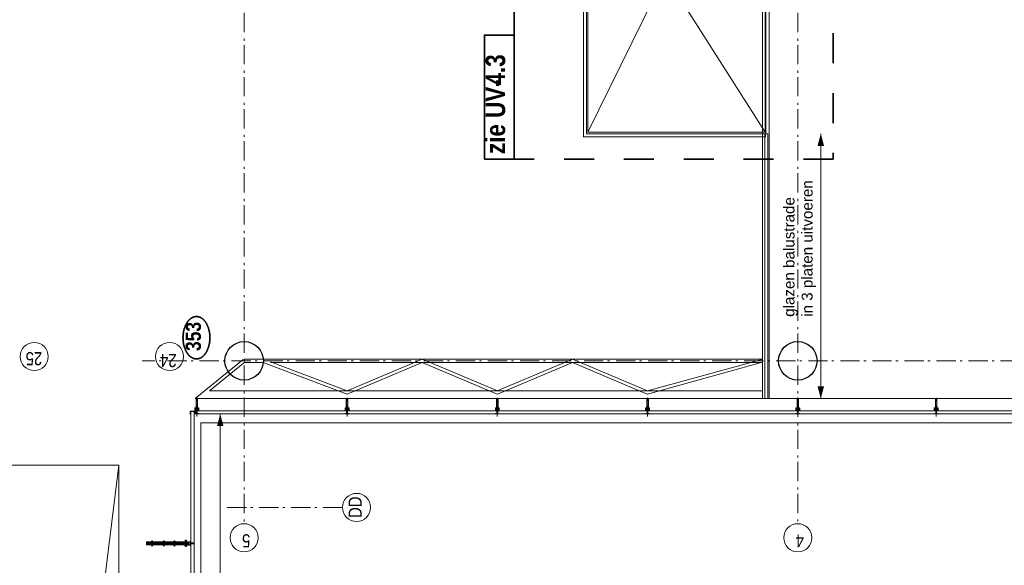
# Model space of a CAD drawing. Header units: millimetres. Extents: x 164327 to 368283, y 131426 to 274001.
# Tile 110 of 160: x 327768 to 340573, y 217331 to 224421. Entities that reach past the tile are written whole.
import ezdxf
from ezdxf.enums import TextEntityAlignment as Align

# ---------------------------------------------------------------- set-up
doc = ezdxf.new("R2010")
doc.units = ezdxf.units.MM
doc.header["$LTSCALE"] = 400
for name, pattern in [('STYLE_01', [0.416641, 0.208282, -0.208359]), ('STYLE_06', [1.041641, 0.625, -0.208282, 0.069427, -0.138931]), ('STYLE_15', [0.240945, 0.11811, -0.059055, 0.004724, -0.059055]), ('STYLE_16', [0.177165, 0.11811, -0.059055]), ('STYLE_21', [0.138889, 0.069444, -0.069444]), ('STYLE_22', [1.944444, 0.972222, -0.972222])]:
    doc.linetypes.add(name, pattern=pattern)
for name, color, linetype, lineweight in [('Buitenkozijnen', 140, 'Continuous', 15), ('Detailaanduiding', 5, 'Continuous', 70), ('Fragmentaanduiding', 1, 'STYLE_22', 35), ('leuning', 43, 'Continuous', 5), ('mat-beton (ihwg)', 5, 'Continuous', 25), ('mat-glas-hor', 5, 'Continuous', 15), ('mat-glas-vert', 5, 'Continuous', 15), ('mat-staal_zink', 140, 'Continuous', 15), ('None', 7, 'Continuous', 9), ('Tekst', 140, 'Continuous', 15)]:
    doc.layers.add(name, color=color, linetype=linetype, lineweight=lineweight)
doc.styles.add('Arial', font='arial.ttf', dxfattribs={"height": 211.666667})
doc.styles.add('Arial Narrow', font='ARIALN.TTF', dxfattribs={"height": 222.25})
doc.styles.add('Arial Narrow (bold)', font='ARIALNB.TTF', dxfattribs={"height": 172.861111})
doc.styles.get("Standard").update_dxf_attribs({"font": 'arial.ttf'})

# ---------------------------------------------------------------- blocks, each defined once
blk = doc.blocks.new('*U335')
at = {"layer": 'None', "color": 43, "linetype": 'Continuous', "lineweight": 9}
for p, q in [((30156, -5073), (30662, -5697)), ((30156, -5073), (30156, -12446)), ((30256, -5260), (30631, -5723)), ((30256, -5260), (30256, -12446)), ((30626, -5710), (30626, -5956)), ((30666, -5710), (30666, -12446)), ((30626, -5957), (30213, -7048)), ((30632, -6054), (30256, -7048)), ((30626, -6053), (30626, -12446)), ((30213, -7049), (30624, -8025)), ((30256, -7048), (30668, -8026)), ((30624, -8026), (30213, -9002)), ((30668, -8025), (30256, -9003)), ((30213, -9003), (30624, -9979)), ((30256, -9002), (30668, -9979)), ((30624, -9979), (30214, -10953)), ((30668, -9979), (30256, -10957)), ((30214, -10954), (30627, -12451)), ((30256, -10956), (30665, -12441))]:
    blk.add_line(p, q, dxfattribs=at)
blk = doc.blocks.new('*U394')
at = {"layer": 'None', "color": 8, "linetype": 'Continuous', "lineweight": 5}
blk.add_lwpolyline([(29291, -4080), (29291, -2100), (21471, -2100), (21471, -4080)], close=True, dxfattribs=at)
blk.add_lwpolyline([(29291, -2100), (21471, -3068), (21471, -3112), (29291, -4080)], dxfattribs=at)
blk = doc.blocks.new('Kolom O 500')
at = {"layer": 'mat-beton (ihwg)', "lineweight": 25}
blk.add_circle((0, 0), 250, dxfattribs=at)
blk = doc.blocks.new('*U1190')
at = {"layer": 'mat-staal_zink', "lineweight": 15}
blk.add_open_spline([(36046, -10005), (36051, -10005), (36056, -10002), (36061, -9999), (36063, -9995), (36066, -9990), (36066, -9985), (36066, -9979), (36063, -9975), (36061, -9970), (36056, -9968), (36051, -9965), (36046, -9965), (36041, -9965), (36036, -9968), (36031, -9970), (36029, -9975), (36026, -9979), (36026, -9985), (36026, -9990), (36029, -9995), (36031, -9999), (36036, -10002), (36041, -10005), (36046, -10005)], degree=2, knots=[0, 0, 0, 0.08347, 0.08347, 0.166803, 0.166803, 0.25, 0.25, 0.333197, 0.333197, 0.41653, 0.41653, 0.5, 0.5, 0.58347, 0.58347, 0.666803, 0.666803, 0.75, 0.75, 0.833197, 0.833197, 0.91653, 0.91653, 1, 1, 1], dxfattribs=at)
at = {"layer": 'None', "lineweight": 9}
for p, q in [((36106, -9930), (35986, -9930)), ((35986, -10179), (35986, -9930)), ((36106, -10179), (36106, -9930)), ((36106, -10179), (35986, -10179)), ((36106, -12023), (35986, -12023)), ((35986, -12445), (35986, -12023)), ((36106, -12445), (36106, -12023)), ((36106, -12445), (35986, -12445))]:
    blk.add_line(p, q, dxfattribs=at)
at = {"layer": 'None', "linetype": 'STYLE_01', "lineweight": 9}
for p, q in [((36106, -10179), (35986, -10179)), ((35986, -12023), (35986, -10179)), ((36106, -12023), (36106, -10179)), ((36106, -12023), (35986, -12023))]:
    blk.add_line(p, q, dxfattribs=at)
blk = doc.blocks.new('*U1191')
at = {"layer": 'None', "color": 8, "linetype": 'Continuous', "lineweight": 5}
blk.add_lwpolyline([(38856, -11980), (39086, -11980), (39086, -10180), (38856, -10180)], close=True, dxfattribs=at)
at = {"layer": 'None', "color": 8, "linetype": 'STYLE_01', "lineweight": 5}
blk.add_lwpolyline([(39111, -11980), (39111, -10180), (39086, -10180), (39086, -11980)], close=True, dxfattribs=at)
blk = doc.blocks.new('*U1192')
at = {"layer": 'None', "color": 8, "linetype": 'Continuous', "lineweight": 5}
blk.add_lwpolyline([(38626, -11980), (38856, -11980), (38856, -10180), (38626, -10180)], close=True, dxfattribs=at)
at = {"layer": 'None', "color": 8, "linetype": 'STYLE_01', "lineweight": 5}
blk.add_lwpolyline([(38881, -11980), (38881, -10180), (38856, -10180), (38856, -11980)], close=True, dxfattribs=at)
blk = doc.blocks.new('*U1193')
at = {"layer": 'None', "color": 8, "linetype": 'Continuous', "lineweight": 5}
blk.add_lwpolyline([(38396, -11980), (38626, -11980), (38626, -10180), (38396, -10180)], close=True, dxfattribs=at)
at = {"layer": 'None', "color": 8, "linetype": 'STYLE_01', "lineweight": 5}
blk.add_lwpolyline([(38651, -11980), (38651, -10180), (38626, -10180), (38626, -11980)], close=True, dxfattribs=at)
blk = doc.blocks.new('*U1194')
at = {"layer": 'None', "color": 8, "linetype": 'Continuous', "lineweight": 5}
blk.add_lwpolyline([(38166, -11980), (38396, -11980), (38396, -10180), (38166, -10180)], close=True, dxfattribs=at)
at = {"layer": 'None', "color": 8, "linetype": 'STYLE_01', "lineweight": 5}
blk.add_lwpolyline([(38421, -11980), (38421, -10180), (38396, -10180), (38396, -11980)], close=True, dxfattribs=at)
blk = doc.blocks.new('*U1195')
at = {"layer": 'None', "color": 8, "linetype": 'Continuous', "lineweight": 5}
blk.add_lwpolyline([(37936, -11980), (38166, -11980), (38166, -10180), (37936, -10180)], close=True, dxfattribs=at)
at = {"layer": 'None', "color": 8, "linetype": 'STYLE_01', "lineweight": 5}
blk.add_lwpolyline([(38191, -11980), (38191, -10180), (38166, -10180), (38166, -11980)], close=True, dxfattribs=at)
blk = doc.blocks.new('*U1196')
at = {"layer": 'None', "color": 8, "linetype": 'Continuous', "lineweight": 5}
blk.add_lwpolyline([(37706, -11980), (37936, -11980), (37936, -10180), (37706, -10180)], close=True, dxfattribs=at)
at = {"layer": 'None', "color": 8, "linetype": 'STYLE_01', "lineweight": 5}
blk.add_lwpolyline([(37961, -11980), (37961, -10180), (37936, -10180), (37936, -11980)], close=True, dxfattribs=at)
blk = doc.blocks.new('*U1197')
at = {"layer": 'None', "color": 8, "linetype": 'Continuous', "lineweight": 5}
blk.add_lwpolyline([(37476, -11980), (37706, -11980), (37706, -10180), (37476, -10180)], close=True, dxfattribs=at)
at = {"layer": 'None', "color": 8, "linetype": 'STYLE_01', "lineweight": 5}
blk.add_lwpolyline([(37731, -11980), (37731, -10180), (37706, -10180), (37706, -11980)], close=True, dxfattribs=at)
blk = doc.blocks.new('*U1198')
at = {"layer": 'None', "color": 8, "linetype": 'Continuous', "lineweight": 5}
blk.add_lwpolyline([(37246, -11980), (37476, -11980), (37476, -10180), (37246, -10180)], close=True, dxfattribs=at)
at = {"layer": 'None', "color": 8, "linetype": 'STYLE_01', "lineweight": 5}
blk.add_lwpolyline([(37501, -11980), (37501, -10180), (37476, -10180), (37476, -11980)], close=True, dxfattribs=at)
blk = doc.blocks.new('*U1199')
at = {"layer": 'None', "color": 8, "linetype": 'Continuous', "lineweight": 5}
blk.add_lwpolyline([(37016, -11980), (37246, -11980), (37246, -10180), (37016, -10180)], close=True, dxfattribs=at)
at = {"layer": 'None', "color": 8, "linetype": 'STYLE_01', "lineweight": 5}
blk.add_lwpolyline([(37271, -11980), (37271, -10180), (37246, -10180), (37246, -11980)], close=True, dxfattribs=at)
blk = doc.blocks.new('*U1200')
at = {"layer": 'leuning', "color": 140, "linetype": 'Continuous', "lineweight": 15}
blk.add_lwpolyline([(33558, -10122), (33558, -12490), (33598, -12490), (33598, -10162), (38950, -10162), (38950, -10122)], close=True, dxfattribs=at)
at = {"layer": 'None', "color": 8, "linetype": 'Continuous', "lineweight": 5}
for p, q in [((33616, -12485), (37247, -10180)), ((37272, -11980), (33616, -10180)), ((37246, -11080), (38920, -11080)), ((33598, -12495), (35434, -12495))]:
    blk.add_line(p, q, dxfattribs=at)
at = {"layer": 'None', "linetype": 'STYLE_01', "lineweight": 9}
for p, q in [((37644, -10150), (37564, -10150)), ((37564, -12010), (37564, -10150)), ((37644, -12010), (37644, -10150)), ((38564, -10150), (38484, -10150)), ((38484, -12010), (38484, -10150)), ((38564, -12010), (38564, -10150)), ((37644, -12010), (37564, -12010)), ((38564, -12010), (38484, -12010))]:
    blk.add_line(p, q, dxfattribs=at)
at = {"layer": 'None', "color": 8, "linetype": 'Continuous', "lineweight": 5}
blk.add_lwpolyline([(35416, -11980), (35416, -12485), (33616, -12485), (33616, -10180), (37006, -10180), (37006, -11980)], close=True, dxfattribs=at)
at = {"layer": 'None', "color": 140, "linetype": 'Continuous', "lineweight": 15}
blk.add_lwpolyline([(35434, -11998), (35434, -12490), (35474, -12490), (35474, -12038), (38950, -12038), (38950, -11998)], close=True, dxfattribs=at)
at = {"layer": 'None', "color": 8, "lineweight": 5}
blk.add_solid([(38920, -11080), (38761, -11123), (38761, -11037)], dxfattribs=at)
at = {"layer": 'None', "color": 7}
for name in ['*U1190', '*U1199', '*U1198', '*U1197', '*U1196', '*U1195', '*U1194', '*U1193', '*U1192', '*U1191']:
    blk.add_blockref(name, (0, 0), dxfattribs=at)
blk = doc.blocks.new('Fragment')
at = {"layer": 'Fragmentaanduiding', "linetype": 'Continuous', "lineweight": 35}
blk.add_lwpolyline([(-774, 197), (838, 197), (838, -190), (-774, -190)], close=True, dxfattribs=at)
at = {"layer": 'Fragmentaanduiding', "insert": (-707, 182), "char_height": 254, "attachment_point": 1, "style": 'Arial Narrow (bold)'}
blk.add_mtext('zie UV-', dxfattribs=at)
at = {"layer": 'Fragmentaanduiding', "style": 'Arial Narrow (bold)'}
blk.add_attdef('Fragment', text='', height=254, dxfattribs=at).set_placement((183, 182), align=Align.TOP_LEFT)
at = {"layer": 'None', "color": 0, "flags": 1}
blk.add_attdef('Detail', (-774, -647), '', height=254, dxfattribs=at)
blk = doc.blocks.new('*U131')
at = {"layer": 'None', "color": 8, "lineweight": 5, "flags": 128}
for points in [[(-5, -154), (-5, -154, 0.414214), (-5, -155), (-5, -173), (-5, -173, 0.414214), (-5, -173), (-4, -173), (-4, -173, 0.414214), (-3, -173), (-3, -173, 0.414214), (-4, -172), (-4, -172), (-4, -169), (-4, -169, -0.414214), (-4, -168), (-3, -168), (-3, -168, 0.221695), (-2, -168), (-1, -167), (-1, -167, -0.466308), (1, -167), (2, -168), (2, -168, 0.221695), (3, -168), (4, -168), (4, -168, -0.414214), (5, -169), (5, -172), (4, -172), (4, -172, 0.414214), (4, -173), (4, -173, 0.414214), (4, -173), (5, -173), (5, -173, 0.414214), (6, -173), (6, -155), (6, -155, 0.414214), (5, -154), (5, -154), (5, -155), (5, -155, -0.414214), (4, -155), (4, -155), (4, -155, -0.414214), (3, -155), (3, -151), (3, -151, -0.414214), (4, -150), (4, -150), (4, -150, -0.414214), (5, -150), (5, -151), (5, -151), (5, -151, 0.414214), (6, -150), (6, -138), (6, -138, 0.351868), (5, -137), (5, -137, 0.351868), (5, -137), (4, -139), (4, -139, 0.314902), (4, -139), (4, -140), (4, -140, -0.198912), (5, -140), (5, -140), (5, -140, -0.198912), (4, -140), (4, -141), (4, -141, 0.414214), (4, -141), (4, -141), (4, -141, -0.198912), (5, -141), (5, -142), (5, -142, -0.198912), (4, -142), (4, -142), (4, -142, 0.414214), (4, -142), (4, -143), (4, -143, -0.198912), (5, -143), (5, -143), (5, -143, -0.087489), (5, -143), (4, -144), (4, -149), (4, -149, -0.414214), (4, -149), (-4, -149), (-4, -149, -0.414214), (-4, -149), (-4, -144), (-4, -143), (-4, -143, -0.087489), (-4, -143), (-4, -143), (-4, -143, -0.198912), (-4, -143), (-4, -142), (-4, -142, 0.414214), (-4, -142), (-4, -142), (-4, -142, -0.198912), (-4, -142), (-4, -141), (-4, -141, -0.198912), (-4, -141), (-4, -141), (-4, -141, 0.414214), (-4, -141), (-4, -140), (-4, -140, -0.198912), (-4, -140), (-4, -140), (-4, -140, -0.198912), (-4, -140), (-4, -139), (-4, -139, 0.314902), (-4, -139), (-5, -137), (-5, -137, 0.351868), (-5, -137), (-5, -137, 0.351868), (-5, -138), (-5, -150), (-5, -150, 0.414214), (-5, -151), (-5, -151), (-5, -150), (-5, -150, -0.414214), (-4, -150), (-4, -150), (-4, -150, -0.414214), (-3, -151), (-3, -155), (-3, -155, -0.414214), (-4, -155), (-4, -155), (-4, -155, -0.414214), (-5, -155), (-5, -154)], [(-4, -162, -0.414214), (-4, -161), (-3, -161), (-3, -161, 0.414214), (-2, -161), (-2, -160), (-2, -160, 0.414214), (-3, -160), (-4, -160), (-4, -160, -0.414214), (-4, -160), (-4, -157), (-4, -157, -0.414214), (-4, -156), (4, -156), (4, -156, -0.414214), (5, -157), (5, -160), (5, -160, -0.414214), (4, -160), (3, -160), (3, -160, 0.414214), (3, -160), (3, -161), (3, -161, 0.414214), (3, -161), (4, -161), (4, -161, -0.414214), (5, -162), (5, -167), (5, -167, -0.414214), (4, -167), (3, -167), (3, -167, -0.221695), (3, -167), (2, -166), (2, -166, 0.466308), (-2, -166), (-3, -167), (-3, -167, -0.221695), (-3, -167), (-4, -167), (-4, -167, -0.414214), (-4, -167), (-4, -162)], [(-2, -150, 0.414214), (-2, -150), (-2, -155), (-2, -155, 0.414214), (-2, -155), (2, -155), (2, -155, 0.414214), (2, -155), (2, -150), (2, -150, 0.414214), (2, -150), (-2, -150)]]:
    blk.add_lwpolyline(points, format="xyb", close=True, dxfattribs=at)
blk = doc.blocks.new('*U132')
at = {"layer": 'None', "color": 8, "lineweight": 5, "flags": 128}
for points in [[(-13, -183), (-13, -182), (-14, -181), (-14, -181, 0.36397), (-15, -181), (-15, -181), (-15, -182), (-15, -182, -0.36397), (-16, -182), (-16, -182), (-16, -181), (-16, -181, 0.36397), (-17, -181), (-17, -181), (-17, -182), (-17, -182, -0.36397), (-18, -182), (-18, -182), (-18, -181), (-18, -181, 0.36397), (-18, -181), (-18, -181), (-19, -182), (-19, -182, -0.36397), (-19, -182), (-19, -182), (-20, -181), (-20, -181, 0.36397), (-20, -181), (-20, -181), (-21, -182), (-21, -182, -0.36397), (-21, -182), (-21, -182), (-22, -181), (-22, -181, 0.36397), (-22, -181), (-22, -181), (-22, -181), (-23, -181), (-23, -181), (-23, -181, 0.36397), (-24, -181), (-24, -181), (-24, -181), (-24, -181), (-24, -181, -0.267949), (-25, -181), (-25, -181), (-25, -181), (-25, -181, 0.339454), (-25, -181), (-25, -181, 0.339454), (-25, -181), (-25, -181), (-25, -184), (-25, -184, 0.414214), (-25, -185), (-25, -185), (-24, -185), (-24, -185, 0.414214), (-24, -184), (-24, -184), (-24, -183), (-24, -183, 0.236068), (-24, -182), (-24, -182), (-24, -182, -0.548276), (-24, -182), (-24, -182, -0.548276), (-24, -182), (-24, -182), (-24, -182, 0.250388), (-24, -182), (-24, -182), (-23, -182), (-23, -182, -0.414214), (-22, -183), (-22, -183), (-22, -183), (-22, -183, 0.414214), (-22, -184), (-22, -184), (-22, -184), (-22, -184, 0.131652), (-22, -184), (-22, -184), (-20, -183), (-13, -183)], [(-6, -181), (-6, -181, -0.388879), (-9, -183), (-9, -183), (-20, -183), (-22, -184), (-23, -184), (-23, -183), (-24, -183), (-24, -185), (24, -185), (24, -183), (23, -183), (23, -184), (22, -184), (20, -183), (9, -183), (9, -183, -0.388879), (6, -181), (6, -181), (5, -173), (3, -173), (3, -171), (-2, -171), (-2, -173), (-5, -173), (-6, -181)], [(14, -183), (14, -182), (15, -181), (15, -181, -0.36397), (15, -181), (15, -181), (15, -182), (15, -182, 0.36397), (16, -182), (16, -182), (16, -181), (16, -181, -0.36397), (17, -181), (17, -181), (17, -182), (17, -182, 0.36397), (18, -182), (18, -182), (18, -181), (18, -181, -0.36397), (19, -181), (19, -181), (19, -182), (19, -182, 0.36397), (19, -182), (19, -182), (20, -181), (20, -181, -0.36397), (20, -181), (20, -181), (21, -182), (21, -182, 0.36397), (21, -182), (21, -182), (22, -181), (22, -181, -0.36397), (22, -181), (22, -181), (22, -181), (23, -181), (24, -181), (24, -181, -0.36397), (24, -181), (24, -181), (24, -181), (25, -181), (25, -181, 0.267949), (25, -181), (25, -181), (25, -181), (25, -181, -0.339454), (25, -181), (25, -181, -0.339454), (26, -181), (26, -181), (26, -184), (26, -184, -0.414214), (25, -185), (25, -185), (24, -185), (24, -185, -0.414214), (24, -184), (24, -184), (24, -183), (24, -183, -0.236068), (24, -182), (24, -182), (24, -182, 0.548276), (24, -182), (24, -182, 0.548276), (24, -182), (24, -182), (24, -182, -0.250388), (24, -182), (24, -182), (23, -182), (23, -182, 0.414214), (23, -183), (23, -183), (23, -183), (23, -183, -0.414214), (22, -184), (22, -184), (22, -184), (22, -184, -0.131652), (22, -184), (22, -184), (21, -183), (14, -183)]]:
    blk.add_lwpolyline(points, format="xyb", close=True, dxfattribs=at)
blk = doc.blocks.new('verticale stijl 150x50 UV')
at = {"layer": 'None', "color": 8, "linetype": 'STYLE_15', "lineweight": 5}
blk.add_line((0, -216), (0, 35), dxfattribs=at)
at = {"layer": 'None', "color": 8, "lineweight": 5}
for p, q in [((-22, -127), (-22, -127)), ((-22, -128), (-22, -128)), ((-21, -126), (-21, -126)), ((-20, -126), (-20, -126)), ((-19, -126), (-19, -126)), ((-19, -127), (-19, -127)), ((-18, -128), (-18, -128)), ((-26, -143), (-26, -143)), ((-26, -144), (-26, -144)), ((-25, -133), (-25, -133)), ((-25, -134), (-25, -134)), ((-25, -135), (-25, -135)), ((-25, -136), (-25, -136)), ((-25, -137), (-25, -137)), ((-25, -137), (-25, -137)), ((-25, -138), (-25, -138)), ((-25, -139), (-25, -139)), ((-25, -140), (-25, -140)), ((-25, -141), (-25, -141)), ((-25, -142), (-25, -142)), ((-25, -142), (-25, -142)), ((-25, -143), (-25, -143)), ((-25, -145), (-25, -145)), ((-24, -133), (-24, -133)), ((-24, -134), (-24, -134)), ((-24, -135), (-24, -135)), ((-24, -135), (-24, -135)), ((-24, -136), (-24, -136)), ((-24, -137), (-24, -137)), ((-24, -138), (-24, -138)), ((-24, -139), (-24, -139)), ((-24, -139), (-24, -139)), ((-24, -140), (-24, -140)), ((-24, -141), (-24, -141)), ((-24, -142), (-24, -142)), ((-24, -143), (-24, -143)), ((-24, -144), (-24, -144)), ((-23, -133), (-23, -133)), ((-23, -134), (-23, -134)), ((-23, -135), (-23, -135)), ((-23, -136), (-23, -136)), ((-23, -137), (-23, -137)), ((-23, -137), (-23, -137)), ((-23, -138), (-23, -138)), ((-23, -139), (-23, -139)), ((-23, -140), (-23, -140)), ((-23, -141), (-23, -141)), ((-23, -142), (-23, -142)), ((-23, -145), (-23, -145)), ((-22, -129), (-22, -129)), ((-22, -129), (-22, -129)), ((-22, -130), (-22, -130)), ((-22, -131), (-22, -131)), ((-22, -132), (-22, -132)), ((-22, -133), (-22, -133)), ((-22, -133), (-22, -133)), ((-22, -133), (-22, -133)), ((-22, -134), (-22, -134)), ((-22, -134), (-22, -134)), ((-22, -135), (-22, -135)), ((-22, -135), (-22, -135)), ((-22, -140), (-22, -140)), ((-22, -140), (-22, -140)), ((-22, -141), (-22, -141)), ((-22, -141), (-22, -141)), ((-22, -142), (-22, -142)), ((-22, -144), (-22, -144)), ((-22, -145), (-22, -145)), ((-21, -129), (-21, -129)), ((-21, -130), (-21, -130)), ((-21, -131), (-21, -131)), ((-21, -131), (-21, -131)), ((-21, -132), (-21, -132)), ((-21, -133), (-21, -133)), ((-21, -134), (-21, -134)), ((-21, -135), (-21, -135)), ((-21, -135), (-21, -135)), ((-21, -136), (-21, -136)), ((-21, -137), (-21, -137)), ((-21, -138), (-21, -138)), ((-21, -139), (-21, -139)), ((-21, -139), (-21, -139)), ((-21, -140), (-21, -140)), ((-21, -141), (-21, -141)), ((-21, -144), (-21, -144)), ((-20, -130), (-20, -130)), ((-20, -131), (-20, -131)), ((-20, -132), (-20, -132)), ((-20, -133), (-20, -133)), ((-20, -133), (-20, -133)), ((-20, -134), (-20, -134)), ((-20, -135), (-20, -135)), ((-20, -136), (-20, -136)), ((-20, -137), (-20, -137)), ((-20, -137), (-20, -137)), ((-20, -138), (-20, -138)), ((-20, -139), (-20, -139)), ((-20, -140), (-20, -140)), ((-20, -141), (-20, -141)), ((-20, -142), (-20, -142)), ((-20, -142), (-20, -142)), ((-20, -143), (-20, -143)), ((-20, -144), (-20, -144)), ((-19, -129), (-19, -129)), ((-19, -130), (-19, -130)), ((-19, -131), (-19, -131)), ((-19, -131), (-19, -131)), ((-19, -132), (-19, -132)), ((-19, -133), (-19, -133)), ((-19, -134), (-19, -134)), ((-19, -135), (-19, -135)), ((-19, -140), (-19, -140)), ((-19, -141), (-19, -141)), ((-19, -142), (-19, -142)), ((-18, -129), (-18, -129)), ((-18, -129), (-18, -129)), ((-18, -133), (-18, -133)), ((-18, -134), (-18, -134)), ((-18, -135), (-18, -135)), ((-18, -140), (-18, -140)), ((-18, -141), (-18, -141)), ((-18, -142), (-18, -142)), ((-18, -142), (-18, -142)), ((-17, -133), (-17, -133)), ((-17, -133), (-17, -133)), ((-17, -134), (-17, -134)), ((-17, -134), (-17, -134)), ((-17, -135), (-17, -135)), ((-17, -135), (-17, -135)), ((-17, -135), (-17, -135)), ((-17, -136), (-17, -136)), ((-17, -136), (-17, -136)), ((-17, -137), (-17, -137)), ((-17, -137), (-17, -137)), ((-17, -137), (-17, -137)), ((-17, -138), (-17, -138)), ((-17, -138), (-17, -138)), ((-17, -139), (-17, -139)), ((-17, -139), (-17, -139)), ((-17, -139), (-17, -139)), ((-17, -140), (-17, -140)), ((-17, -140), (-17, -140)), ((-17, -141), (-17, -141)), ((-17, -141), (-17, -141)), ((-17, -142), (-17, -142)), ((-17, -142), (-17, -142)), ((-17, -142), (-17, -142)), ((-17, -143), (-17, -143)), ((-17, -143), (-17, -143)), ((-16, -141), (-16, -141)), ((-16, -142), (-16, -142)), ((-16, -143), (-16, -143)), ((-16, -144), (-16, -144)), ((-15, -142), (-15, -142)), ((-15, -143), (-15, -143)), ((-15, -144), (-15, -144)), ((-15, -145), (-15, -145)), ((-14, -142), (-14, -142)), ((-14, -143), (-14, -143)), ((-14, -144), (-14, -144)), ((-14, -144), (-14, -144)), ((-13, -143), (-13, -143)), ((-13, -144), (-13, -144))]:
    blk.add_line(p, q, dxfattribs=at)
at = {"layer": 'None', "color": 8, "linetype": 'STYLE_16', "lineweight": 5}
for p, q in [((-2, -155), (0, -154)), ((-2, -157), (-2, -155)), ((-1, -157), (-1, -155)), ((-1, -157), (-1, -155)), ((2, -155), (0, -154)), ((1, -157), (1, -155)), ((2, -157), (2, -155)), ((2, -157), (2, -155))]:
    blk.add_line(p, q, dxfattribs=at)
at = {"layer": 'None', "color": 8, "linetype": 'Continuous', "lineweight": 5, "flags": 128}
for points in [[(-10, 15), (10, 15), (10, -105), (25, -105), (25, -117), (-25, -117), (-25, -105), (-10, -105)], [(-8, 13), (-8, -105), (8, -105), (8, 13)], [(8, -107), (-8, -107), (-23, -107), (-23, -115), (23, -115), (23, -107)]]:
    blk.add_lwpolyline(points, close=True, dxfattribs=at)
at = {"layer": 'None', "color": 8, "lineweight": 5, "flags": 128}
for points in [[(-15, -145), (-15, -145, 0.390793), (-13, -144), (-13, -144, 0.390793), (-14, -142), (-14, -142, -0.352623), (-16, -140), (-16, -133), (-16, -133, 0.414214), (-16, -133), (-18, -133), (-18, -133), (-18, -133, -0.520293), (-18, -133), (-18, -130), (-18, -130), (-18, -128), (-18, -128, -0.577863), (-18, -128), (-18, -128), (-18, -128, 0.366605), (-18, -127), (-18, -127, 0.366605), (-18, -127), (-18, -127, -0.130834), (-19, -126), (-19, -126, 0.439074), (-21, -126), (-21, -126, -0.133252), (-22, -127), (-22, -127, 0.366605), (-22, -127), (-22, -127, 0.366605), (-22, -128), (-22, -128), (-22, -128, -0.577455), (-22, -128), (-22, -130), (-22, -130), (-22, -133), (-22, -133, -0.52048), (-22, -133), (-22, -133), (-25, -133), (-25, -133, 0.414214), (-25, -133), (-25, -141), (-25, -141, -0.255976), (-26, -143), (-26, -143, 0.749676), (-25, -145), (-21, -145), (-21, -145, 0.414214), (-19, -143), (-19, -143, -0.402808), (-19, -142), (-19, -142, -0.402808), (-18, -143), (-18, -143, 0.233259), (-18, -143), (-15, -144), (-15, -144, -0.419014), (-15, -144), (-15, -144, -0.419014), (-15, -144), (-16, -144), (-16, -144, 0.414214), (-16, -144), (-16, -144, 0.414214), (-16, -145)], [(25, -133), (25, -117), (23, -117), (-23, -117), (-25, -117), (-25, -133), (-22, -133), (-22, -128), (-23, -128), (-23, -127), (-22, -127), (-22, -125), (-22, -124), (-22, -120), (-22, -120, -0.414214), (-20, -119), (-20, -119), (-20, -119, -0.414214), (-18, -120), (-18, -124), (-18, -125), (-18, -127), (-18, -127), (-18, -128), (-18, -128), (-18, -133), (-16, -133), (-16, -120), (-16, -120, -0.414214), (-15, -119), (-15, -119), (-7, -119), (-7, -119, -0.414214), (-5, -120), (-5, -137), (-4, -137), (-4, -140), (-4, -140), (-4, -140), (-4, -141), (-4, -141), (-4, -142), (-4, -142), (-4, -143), (-4, -144), (-4, -149), (-2, -149), (-2, -138), (-2, -138, -0.414214), (0, -136), (0, -136), (0, -136, -0.414214), (2, -138), (2, -149), (4, -149), (4, -144), (4, -143), (4, -142), (4, -142), (4, -141), (4, -141), (4, -140), (4, -140), (4, -140), (4, -137), (5, -137), (5, -120), (5, -120, -0.414214), (7, -119), (7, -119), (15, -119), (15, -119, -0.414214), (16, -120), (16, -133), (18, -133), (18, -128), (18, -128), (18, -127), (18, -127), (18, -125), (18, -124), (18, -120), (18, -120, -0.414214), (20, -119), (20, -119), (20, -119, -0.414214), (22, -120), (22, -124), (22, -125), (22, -127), (23, -127), (23, -128), (22, -128), (22, -133)], [(-21, -128, -0.29188), (-21, -127), (-20, -127), (-20, -127, -0.344328), (-20, -127), (-19, -127), (-19, -127, -0.29188), (-19, -128), (-19, -130), (-19, -130, -0.348796), (-20, -130), (-20, -130, -0.348796), (-21, -130), (-21, -128)], [(15, -145), (15, -145, -0.390793), (13, -144), (13, -144, -0.390793), (14, -142), (14, -142, 0.352623), (16, -140), (16, -133), (16, -133, -0.414214), (16, -133), (18, -133), (18, -133), (18, -133, 0.520293), (18, -133), (18, -130), (18, -130), (18, -128), (18, -128, 0.577863), (18, -128), (18, -128), (18, -128, -0.366605), (18, -127), (18, -127, -0.366605), (18, -127), (18, -127, 0.130834), (19, -126), (19, -126, -0.439074), (21, -126), (21, -126, 0.133252), (22, -127), (22, -127, -0.366605), (22, -127), (22, -127, -0.366605), (22, -128), (22, -128), (22, -128, 0.577455), (22, -128), (22, -130), (22, -130), (22, -133), (22, -133, 0.52048), (22, -133), (22, -133), (25, -133), (25, -133, -0.414214), (25, -133), (25, -141), (25, -141, 0.255976), (26, -143), (26, -143, -0.749676), (25, -145), (21, -145), (21, -145, -0.414214), (19, -143), (19, -143, 0.402808), (19, -142), (19, -142, 0.402808), (18, -143), (18, -143, -0.233259), (18, -143), (15, -144), (15, -144, 0.419014), (15, -144), (15, -144, 0.419014), (15, -144), (16, -144), (16, -144, -0.414214), (16, -144), (16, -144, -0.414214), (16, -145)], [(21, -128, 0.29188), (21, -127), (20, -127), (20, -127, 0.344328), (20, -127), (19, -127), (19, -127, 0.29188), (19, -128), (19, -130), (19, -130, 0.348796), (20, -130), (20, -130, 0.348796), (21, -130), (21, -128)], [(-23, -142), (-23, -142, 0.418874), (-24, -142), (-24, -142, -0.396568), (-25, -143), (-25, -143, 0.437017), (-26, -144), (-26, -144, 0.437017), (-25, -144), (-22, -144), (-22, -144, 0.263556), (-20, -143), (-20, -143, 0.552342), (-21, -142)], [(-23, -136), (-23, -136, -0.414214), (-22, -135), (-22, -135, -0.414214), (-21, -136), (-21, -139), (-21, -139, -0.414214), (-22, -140), (-22, -140, -0.414214), (-23, -139)], [(-19, -140, -0.414214), (-20, -139), (-20, -136), (-20, -136, -0.414214), (-19, -135), (-19, -135, -0.414214), (-18, -136), (-18, -139), (-18, -139, -0.414214), (-19, -140)], [(0, -157), (0, -157, -0.163834), (-4, -156), (-4, -156), (-4, -156, -0.234469), (-5, -155), (-5, -155), (-5, -154), (5, -154), (5, -155), (5, -155, -0.234469), (4, -156), (4, -156), (4, -156, -0.163834), (0, -157), (0, -157)], [(19, -140, 0.414214), (20, -139), (20, -136), (20, -136, 0.414214), (19, -135), (19, -135, 0.414214), (18, -136), (18, -139), (18, -139, 0.414214), (19, -140)], [(23, -142), (23, -142, -0.418874), (24, -142), (24, -142, 0.396568), (25, -143), (25, -143, -0.437017), (26, -144), (26, -144, -0.437017), (25, -144), (22, -144), (22, -144, -0.263556), (20, -143), (20, -143, -0.552342), (21, -142)], [(23, -136), (23, -136, 0.414214), (22, -135), (22, -135, 0.414214), (21, -136), (21, -139), (21, -139, 0.414214), (22, -140), (22, -140, 0.414214), (23, -139)]]:
    blk.add_lwpolyline(points, format="xyb", close=True, dxfattribs=at)
blk.add_lwpolyline([(4, -119), (4, -134), (-4, -134), (-4, -119)], close=True, dxfattribs=at)
at = {"layer": 'None', "color": 8, "linetype": 'STYLE_16', "lineweight": 5}
for centre, radius, start, end in [((-2, -158), 3.38, 79.3357, 100.6643), ((0, -163), 8.16, 82.9585, 97.0415), ((0, -160), 3.5, 73.4149, 106.5851), ((2, -158), 3.38, 79.3357, 100.6643)]:
    blk.add_arc(centre, radius, start, end, dxfattribs=at)
at = {"layer": 'None', "color": 7}
for name in ['*U132', '*U131']:
    blk.add_blockref(name, (0, 0), dxfattribs=at)
blk = doc.blocks.new('*U1254')
at = {"layer": 'mat-glas-hor', "color": 8, "lineweight": 5}
for p, q in [((29991, -5065), (29961, -5084)), ((29961, -5065), (29991, -5084))]:
    blk.add_line(p, q, dxfattribs=at)
at = {"layer": 'None', "color": 8, "lineweight": 5}
blk.add_lwpolyline([(29991, -5084), (29961, -5084), (29961, -5065), (29991, -5065)], close=True, dxfattribs=at)
blk = doc.blocks.new('*U1255')
at = {"layer": 'mat-staal_zink', "color": 8, "lineweight": 5}
for points in [[(29991, -5013), (29954, -5013), (29954, -5010), (29994, -5010), (29994, -5084), (29991, -5084)], [(29961, -5065), (29986, -5065), (29986, -5062), (29958, -5062), (29958, -5084), (29961, -5084)]]:
    blk.add_lwpolyline(points, close=True, dxfattribs=at)
at = {"layer": 'None', "color": 8, "linetype": 'Continuous', "lineweight": 5}
blk.add_lwpolyline([(29954, -5018), (29954, -5013), (29991, -5013), (29991, -5062), (29958, -5062), (29958, -5058), (29986, -5058), (29986, -5018)], close=True, dxfattribs=at)
at = {"layer": 'None', "color": 7}
blk.add_blockref('*U1254', (0, 0), dxfattribs=at)
blk = doc.blocks.new('Detail')
at = {"layer": 'Detailaanduiding', "color": 1, "linetype": 'Continuous', "lineweight": 35}
blk.add_open_spline([(-134, 154), (-70, 177), (77, 177), (141, 154), (205, 130), (242, 90), (278, 49), (278, 2), (278, -45), (242, -85), (205, -126), (141, -149), (77, -173), (-70, -173), (-134, -149), (-198, -126), (-235, -85), (-272, -45), (-272, 2), (-272, 49), (-235, 90), (-198, 130), (-134, 154)], degree=2, knots=[0, 0, 0, 0.097932, 0.195864, 0.195864, 0.280023, 0.280023, 0.347931, 0.347931, 0.415846, 0.415846, 0.5, 0.5, 0.597932, 0.695864, 0.695864, 0.780023, 0.780023, 0.847931, 0.847931, 0.915846, 0.915846, 1, 1, 1], dxfattribs=at)
at = {"layer": 'Detailaanduiding', "style": 'Arial Narrow (bold)'}
blk.add_attdef('Detail', text='', height=198, dxfattribs=at).set_placement((-170, 142), align=Align.TOP_LEFT)
at = {"layer": 'None', "color": 0, "flags": 1}
blk.add_attdef('Fragment', (-272, -528), '', height=198, dxfattribs=at)
blk = doc.blocks.new('ba-bout glaszwaard')
at = {"layer": 'None', "color": 8, "lineweight": 5}
for p, q in [((-11.5, 5), (-9.5, 5)), ((47.5, 5), (45.5, 5)), ((-11.5, -5), (-9.5, -5)), ((47.5, -5), (45.5, -5))]:
    blk.add_line(p, q, dxfattribs=at)
at = {"layer": 'None', "color": 8, "linetype": 'Continuous', "lineweight": 5}
for p, q in [((-2.5, 3), (-8.5, 3)), ((38.5, 3), (44.5, 3)), ((-2.5, -3), (-8.5, -3)), ((38.5, -3), (44.5, -3))]:
    blk.add_line(p, q, dxfattribs=at)
at = {"layer": 'None', "color": 8, "linetype": 'STYLE_21', "lineweight": 5}
blk.add_lwpolyline([(-11.5, 2.5), (47.5, 2.5), (47.5, -2.5), (-11.5, -2.5)], close=True, dxfattribs=at)
at = {"layer": 'None', "color": 8, "linetype": 'Continuous', "lineweight": 5, "flags": 128}
for points in [[(-1.5, 6, 0.4142136), (-2.5, 7), (-8.5, 7, 0.4142136), (-9.5, 6), (-9.5, -6, 0.4142136), (-8.5, -7), (-2.5, -7, 0.4142136), (-1.5, -6)], [(37.5, 6, -0.4142136), (38.5, 7), (44.5, 7, -0.4142136), (45.5, 6), (45.5, -6, -0.4142136), (44.5, -7), (38.5, -7, -0.4142136), (37.5, -6)]]:
    blk.add_lwpolyline(points, format="xyb", close=True, dxfattribs=at)
at = {"layer": 'None', "color": 8, "linetype": 'Continuous', "lineweight": 5}
for points in [[(-1.5, 9), (-0.5, 9), (-0.5, -9), (-1.5, -9)], [(36.5, 9), (37.5, 9), (37.5, -9), (36.5, -9)]]:
    blk.add_lwpolyline(points, close=True, dxfattribs=at)
at = {"layer": 'None', "color": 8, "lineweight": 5}
for centre, start, end in [((-11.5, 0), 90, 270), ((47.5, 0), 270, 90)]:
    blk.add_arc(centre, 5, start, end, dxfattribs=at)
at = {"layer": 'None', "color": 8, "linetype": 'Continuous', "lineweight": 5}
for centre, start, end in [((-8.5, 4), 180, 270), ((-8.5, 2), 90, 180), ((-2.5, 4), 270, 0), ((-2.5, 2), 0, 90), ((38.5, 4), 180, 270), ((38.5, 2), 90, 180), ((44.5, 4), 270, 0), ((44.5, 2), 0, 90), ((-8.5, -2), 180, 270), ((-8.5, -4), 90, 180), ((-2.5, -4), 0, 90), ((38.5, -4), 90, 180), ((44.5, -2), 270, 0), ((44.5, -4), 0, 90)]:
    blk.add_arc(centre, 1, start, end, dxfattribs=at)
blk = doc.blocks.new('*U210')
at = {"layer": 'None', "color": 8, "lineweight": 5}
for p, q in [((-16, -507), (-14, -507)), ((52, -507), (50, -507)), ((-16, -517), (-14, -517)), ((52, -517), (50, -517))]:
    blk.add_line(p, q, dxfattribs=at)
at = {"layer": 'None', "color": 8, "linetype": 'Continuous', "lineweight": 5}
for p, q in [((-6, -509), (-12, -509)), ((42, -509), (48, -509)), ((-6, -515), (-12, -515)), ((42, -515), (48, -515))]:
    blk.add_line(p, q, dxfattribs=at)
for points in [[(-22, -503), (-4, -503), (-4, -521), (-22, -521)], [(-6, -503), (-4, -503), (-4, -521), (-6, -521)], [(40, -503), (58, -503), (58, -521), (40, -521)], [(40, -503), (42, -503), (42, -521), (40, -521)]]:
    blk.add_lwpolyline(points, close=True, dxfattribs=at)
at = {"layer": 'None', "color": 8, "linetype": 'STYLE_21', "lineweight": 5}
blk.add_lwpolyline([(-16, -510), (52, -510), (52, -515), (-16, -515)], close=True, dxfattribs=at)
at = {"layer": 'None', "color": 8, "linetype": 'Continuous', "lineweight": 5, "flags": 128}
for points in [[(-6, -506, 0.414214), (-6, -505), (-12, -505, 0.414214), (-14, -506), (-14, -518, 0.414214), (-12, -519), (-6, -519, 0.414214), (-6, -518)], [(42, -506, -0.414214), (42, -505), (48, -505, -0.414214), (50, -506), (50, -518, -0.414214), (48, -519), (42, -519, -0.414214), (42, -518)]]:
    blk.add_lwpolyline(points, format="xyb", close=True, dxfattribs=at)
at = {"layer": 'None', "color": 8, "lineweight": 5}
for centre, start, end in [((-16, -512), 90, 270), ((52, -512), 270, 90)]:
    blk.add_arc(centre, 5, start, end, dxfattribs=at)
at = {"layer": 'None', "color": 8, "linetype": 'Continuous', "lineweight": 5}
for centre, start, end in [((-12, -508), 180, 270), ((-12, -510), 90, 180), ((-6, -508), 270, 0), ((-6, -510), 0, 90), ((42, -508), 180, 270), ((42, -510), 90, 180), ((48, -508), 270, 0), ((48, -510), 0, 90), ((-12, -514), 180, 270), ((-12, -516), 90, 180), ((-6, -516), 0, 90), ((42, -516), 90, 180), ((48, -514), 270, 0), ((48, -516), 0, 90)]:
    blk.add_arc(centre, 1, start, end, dxfattribs=at)
blk = doc.blocks.new('*U211')
at = {"layer": 'mat-glas-vert', "lineweight": 15}
blk.add_lwpolyline([(10, 0), (26, 0), (26, -550), (10, -550)], close=True, dxfattribs=at)
at = {"layer": 'None', "color": 8, "lineweight": 5}
for points in [[(0, 0), (10, 0), (10, -550), (0, -550)], [(26, 0), (36, 0), (36, -550), (26, -550)], [(-4, -577), (13, -577), (13, -580), (-4, -580)], [(18, -619), (13, -620), (13, -580), (18, -581), (23, -580), (23, -620)], [(23, -577), (40, -577), (40, -580), (23, -580)]]:
    blk.add_lwpolyline(points, close=True, dxfattribs=at)
at = {"layer": 'None', "color": 43, "lineweight": 9}
for points in [[(13, -577), (-4, -577), (-4, -490), (-1, -490), (-1, -574), (13, -574)], [(23, -577), (40, -577), (40, -490), (37, -490), (37, -574), (23, -574)]]:
    blk.add_lwpolyline(points, close=True, dxfattribs=at)
at = {"layer": 'None', "color": 140, "lineweight": 15}
blk.add_lwpolyline([(0, -550), (36, -550), (36, -565), (0, -565)], close=True, dxfattribs=at)
at = {"layer": 'None', "color": 8}
for p in [(0, -75), (0, -227), (0, -366)]:
    blk.add_blockref('ba-bout glaszwaard', p, dxfattribs=at)
at = {"layer": 'None', "color": 7}
blk.add_blockref('*U210', (0, 0), dxfattribs=at)
blk = doc.blocks.new('glazen vin')
at = {"layer": 'None', "color": 7}
blk.add_blockref('*U211', (0, 0), dxfattribs=at)
blk = doc.blocks.new('*U1591')
at = {"layer": 'None', "color": 43, "linetype": 'Continuous', "lineweight": 9}
for centre in [(28347, -5710), (28347, -12910)]:
    blk.add_circle(centre, 183, dxfattribs=at)
at = {"layer": 'None', "color": 43, "char_height": 169, "width": 160.91, "attachment_point": 1, "rotation": 90, "style": 'Arial Narrow'}
for s, insert in [('5', (28223, -5790)), ('4', (28223, -12990))]:
    blk.add_mtext(s, dxfattribs=dict(at, insert=insert))

msp = doc.modelspace()

# ---------------------------------------------------------------- linework, layer by layer
at = {"layer": 'Buitenkozijnen', "color": 43, "linetype": 'Continuous', "lineweight": 9}
for p, q in [((352262.17992, 219497.75849), (330050.20279, 219497.75849)), ((352282.47012, 219182.4865), (330125.55398, 219182.4865))]:
    msp.add_line(p, q, dxfattribs=at)
at = {"layer": 'Buitenkozijnen', "color": 140, "linetype": 'Continuous', "lineweight": 15}
for p, q in [((329994.94036, 210862.75849), (329994.94036, 219317.75849)), ((330034.94036, 210862.75849), (330034.94036, 219317.75849)), ((330067.37992, 219337.75849), (352273.73349, 219337.75849)), ((330067.37992, 219297.75849), (352273.73349, 219297.75849))]:
    msp.add_line(p, q, dxfattribs=at)
at = {"layer": 'Fragmentaanduiding', "lineweight": 35}
msp.add_lwpolyline([(334198.78548, 222608.75849), (334198.78548, 236688.75849), (338348.78548, 236688.75849), (338348.78548, 222608.75849)], close=True, dxfattribs=at)
at = {"layer": 'None', "color": 43, "linetype": 'STYLE_06', "lineweight": 9}
for p, q in [((330686.97992, 251591.69912), (330686.97992, 217871.79849)), ((337886.97992, 251591.69912), (337886.97992, 217871.79849)), ((361606.97992, 219987.75849), (329361.34606, 219987.75849))]:
    msp.add_line(p, q, dxfattribs=at)
at = {"layer": 'None', "color": 43, "linetype": 'Continuous', "lineweight": 9}
for p, q in [((337514.97992, 235815.75849), (337514.97992, 219497.75849)), ((337426.97992, 235727.75849), (337426.97992, 219497.75849)), ((330376.11382, 210852.75849), (330376.11382, 219297.75849)), ((330125.55398, 219182.4865), (330125.55398, 210852.75849))]:
    msp.add_line(p, q, dxfattribs=at)
at = {"layer": 'None', "color": 140, "linetype": 'Continuous', "lineweight": 15}
for p, q in [((337496.97992, 222939.75884), (337456.97992, 222939.75884)), ((337456.97992, 219497.75849), (337456.97992, 222939.75884)), ((337496.97992, 219497.75849), (337496.97992, 222939.75884)), ((337496.97992, 219497.75849), (337456.97992, 219497.75849))]:
    msp.add_line(p, q, dxfattribs=at)
at = {"layer": 'None', "color": 8, "lineweight": 5}
msp.add_line((338186.09558, 222939.75884), (338186.09558, 219497.75849), dxfattribs=at)
at = {"layer": 'None', "color": 7, "linetype": 'STYLE_06', "lineweight": 9}
msp.add_line((331966.02007, 218082.75849), (330466.02007, 218082.75849), dxfattribs=at)
at = {"layer": 'None', "color": 43, "linetype": 'Continuous', "lineweight": 9}
for centre in [(327956.97992, 220043.88501), (329716.97992, 220043.88501), (332148.62649, 218082.75849)]:
    msp.add_circle(centre, 182.60642, dxfattribs=at)
at = {"layer": 'None', "color": 8, "lineweight": 5}
for points in [[(338186.09558, 222939.75884), (338228.63252, 222781.00884), (338143.55865, 222781.00884)], [(338186.09558, 219497.75849), (338143.55865, 219656.50849), (338228.63252, 219656.50849)]]:
    msp.add_solid(points, dxfattribs=at)
at = {"layer": 'None', "color": 43, "lineweight": 9}
msp.add_solid([(330376.11382, 219297.75849), (330418.65075, 219139.00849), (330333.57689, 219139.00849)], dxfattribs=at)

# ---------------------------------------------------------------- block references
at = {"layer": 'Buitenkozijnen', "color": 7, "rotation": 90}
for p in [(330686.97992, 219987.75849), (337886.97992, 219987.75849)]:
    msp.add_blockref('Kolom O 500', p, dxfattribs=at)
at = {"layer": 'Buitenkozijnen', "color": 7, "xscale": -1}
for p in [(330071.99205, 219482.38249), (332025.74205, 219482.38249), (333979.49205, 219482.38249), (335933.24205, 219482.38249), (337886.99202, 219482.38249), (339686.99202, 219482.38249)]:
    msp.add_blockref('verticale stijl 150x50 UV', p, dxfattribs=at)
at = {"layer": 'Detailaanduiding', "color": 7, "rotation": 90}
msp.add_blockref('Detail', (330068.68414, 220285.04271), dxfattribs=at).add_auto_attribs({'Detail': '353'})
at = {"layer": 'Fragmentaanduiding', "color": 7, "rotation": 90}
msp.add_blockref('Fragment', (334009.10732, 223382.91894), dxfattribs=at).add_auto_attribs({'Fragment': '4.3'})
at = {"layer": 'None', "color": 7, "rotation": 90}
for name, p in [('*U1200', (324976.97992, 189341.69912)), ('*U335', (324976.97992, 189341.69912)), ('*U1255', (324976.97992, 189341.69912)), ('*U394', (324976.97992, 189341.69912)), ('*U1591', (324976.97992, 189341.69912)), ('glazen vin', (329414.94036, 217597.55849))]:
    msp.add_blockref(name, p, dxfattribs=at)

# ---------------------------------------------------------------- texts
at = {"layer": 'None', "color": 8, "char_height": 169.333333, "attachment_point": 1, "style": 'Arial Narrow'}
for s, insert, rotation in [('25', (328060.98223, 219931.12742), 180), ('24', (329809.20885, 219906.87592), 180), ('DD', (332045.86891, 217945.45211), 90)]:
    msp.add_mtext(s, dxfattribs=dict(at, insert=insert, rotation=rotation))
at = {"layer": 'Tekst', "color": 43, "insert": (337702.61277, 220559.4314), "char_height": 141.1111111, "attachment_point": 1, "rotation": 90, "style": 'Arial'}
msp.add_mtext('glazen balustrade\\Pin 3 platen uitvoeren', dxfattribs=at)

doc.saveas('drawing.dxf')
